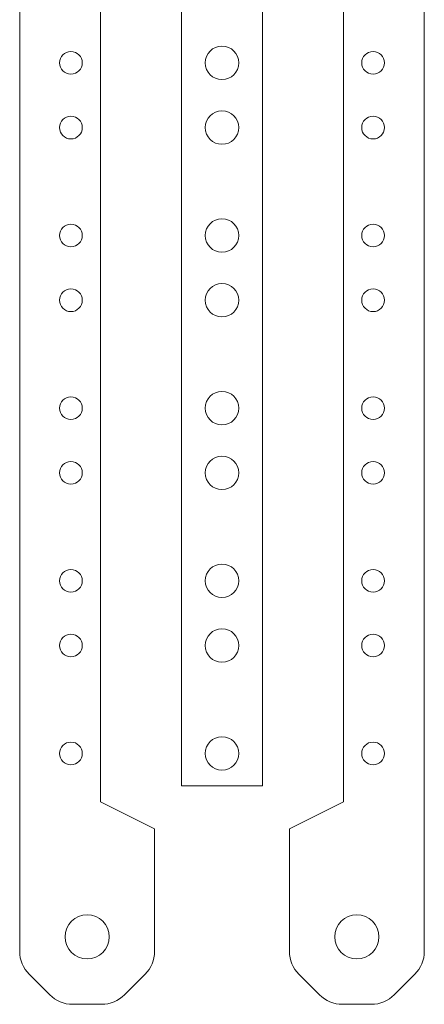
# Model space of a CAD drawing. Header units: millimetres. Extents: x -138 to 82, y -183 to 182.
# Tile 1 of 4: x -138 to -63, y -183 to 0. Entities that reach past the tile are written whole.
import ezdxf

# ---------------------------------------------------------------- set-up
doc = ezdxf.new("R2010")
doc.units = ezdxf.units.MM
doc.header["$LTSCALE"] = 5.08
doc.layers.add('None', color=7, linetype='Continuous', lineweight=5)

msp = doc.modelspace()

# ---------------------------------------------------------------- linework, layer by layer
at = {"layer": 'None', "color": 7, "linetype": 'Continuous', "lineweight": 5}
for p, q in [((-63, 172.19), (-63, -173.19)), ((-78, -145.5), (-78, 144.5)), ((-136.24, -177.44), (-132.44, -181.24)), ((-114.76, -177.44), (-118.56, -181.24)), ((-86.24, -177.44), (-82.44, -181.24)), ((-64.76, -177.44), (-68.56, -181.24)), ((-122.81, -183), (-128.19, -183)), ((-72.81, -183), (-78.19, -183))]:
    msp.add_line(p, q, dxfattribs=at)
msp.add_lwpolyline([(-93, 134.5), (-93, -142.5), (-108, -142.5), (-108, 131.5)], dxfattribs=at)
for centre, start, end in [((-132, -173.19), 180, 225), ((-119, -173.19), 315, 360), ((-82, -173.19), 180, 225), ((-69, -173.19), 315, 360), ((-128.19, -177), 225, 270), ((-122.81, -177), 270, 315), ((-78.19, -177), 225, 270), ((-72.81, -177), 270, 315)]:
    msp.add_arc(centre, 6, start, end, dxfattribs=at)

# ---------------------------------------------------------------- wipeouts: each hides what was drawn before it
at = {"color": 7, "linetype": 'Continuous', "lineweight": 5}
for points in [[(-73.1, -6.49), (-72.9, -6.44), (-72.7, -6.41), (-72.49, -6.4), (-72.29, -6.41), (-72.08, -6.44), (-71.88, -6.49), (-71.69, -6.56), (-71.5, -6.65), (-71.33, -6.76), (-71.16, -6.88), (-71.01, -7.02), (-70.87, -7.17), (-70.75, -7.34), (-70.64, -7.52), (-70.56, -7.7), (-70.49, -7.9), (-70.44, -8.1), (-70.41, -8.3), (-70.4, -8.51), (-70.41, -8.71), (-70.44, -8.92), (-70.49, -9.12), (-70.56, -9.31), (-70.65, -9.5), (-70.76, -9.67), (-70.88, -9.84), (-71.02, -9.99), (-71.17, -10.13), (-71.34, -10.25), (-71.52, -10.36), (-71.7, -10.44), (-71.9, -10.51), (-72.1, -10.56), (-72.3, -10.59), (-72.51, -10.6), (-72.71, -10.59), (-72.92, -10.56), (-73.12, -10.51), (-73.31, -10.44), (-73.5, -10.35), (-73.67, -10.24), (-73.84, -10.12), (-73.99, -9.98), (-74.13, -9.83), (-74.25, -9.66), (-74.36, -9.48), (-74.44, -9.3), (-74.51, -9.1), (-74.56, -8.9), (-74.59, -8.7), (-74.6, -8.49), (-74.59, -8.29), (-74.56, -8.08), (-74.51, -7.88), (-74.44, -7.69), (-74.35, -7.5), (-74.24, -7.33), (-74.12, -7.16), (-73.98, -7.01), (-73.83, -6.87), (-73.66, -6.75), (-73.48, -6.64), (-73.3, -6.56)], [(-73.1, -18.49), (-72.9, -18.44), (-72.7, -18.41), (-72.49, -18.4), (-72.29, -18.41), (-72.08, -18.44), (-71.88, -18.49), (-71.69, -18.56), (-71.5, -18.65), (-71.33, -18.76), (-71.16, -18.88), (-71.01, -19.02), (-70.87, -19.17), (-70.75, -19.34), (-70.64, -19.52), (-70.56, -19.7), (-70.49, -19.9), (-70.44, -20.1), (-70.41, -20.3), (-70.4, -20.51), (-70.41, -20.71), (-70.44, -20.92), (-70.49, -21.12), (-70.56, -21.31), (-70.65, -21.5), (-70.76, -21.67), (-70.88, -21.84), (-71.02, -21.99), (-71.17, -22.13), (-71.34, -22.25), (-71.52, -22.36), (-71.7, -22.44), (-71.9, -22.51), (-72.1, -22.56), (-72.3, -22.59), (-72.51, -22.6), (-72.71, -22.59), (-72.92, -22.56), (-73.12, -22.51), (-73.31, -22.44), (-73.5, -22.35), (-73.67, -22.24), (-73.84, -22.12), (-73.99, -21.98), (-74.13, -21.83), (-74.25, -21.66), (-74.36, -21.48), (-74.44, -21.3), (-74.51, -21.1), (-74.56, -20.9), (-74.59, -20.7), (-74.6, -20.49), (-74.59, -20.29), (-74.56, -20.08), (-74.51, -19.88), (-74.44, -19.69), (-74.35, -19.5), (-74.24, -19.33), (-74.12, -19.16), (-73.98, -19.01), (-73.83, -18.87), (-73.66, -18.75), (-73.48, -18.64), (-73.3, -18.56)], [(-73.1, -38.49), (-72.9, -38.44), (-72.7, -38.41), (-72.49, -38.4), (-72.29, -38.41), (-72.08, -38.44), (-71.88, -38.49), (-71.69, -38.56), (-71.5, -38.65), (-71.33, -38.76), (-71.16, -38.88), (-71.01, -39.02), (-70.87, -39.17), (-70.75, -39.34), (-70.64, -39.52), (-70.56, -39.7), (-70.49, -39.9), (-70.44, -40.1), (-70.41, -40.3), (-70.4, -40.51), (-70.41, -40.71), (-70.44, -40.92), (-70.49, -41.12), (-70.56, -41.31), (-70.65, -41.5), (-70.76, -41.67), (-70.88, -41.84), (-71.02, -41.99), (-71.17, -42.13), (-71.34, -42.25), (-71.52, -42.36), (-71.7, -42.44), (-71.9, -42.51), (-72.1, -42.56), (-72.3, -42.59), (-72.51, -42.6), (-72.71, -42.59), (-72.92, -42.56), (-73.12, -42.51), (-73.31, -42.44), (-73.5, -42.35), (-73.67, -42.24), (-73.84, -42.12), (-73.99, -41.98), (-74.13, -41.83), (-74.25, -41.66), (-74.36, -41.48), (-74.44, -41.3), (-74.51, -41.1), (-74.56, -40.9), (-74.59, -40.7), (-74.6, -40.49), (-74.59, -40.29), (-74.56, -40.08), (-74.51, -39.88), (-74.44, -39.69), (-74.35, -39.5), (-74.24, -39.33), (-74.12, -39.16), (-73.98, -39.01), (-73.83, -38.87), (-73.66, -38.75), (-73.48, -38.64), (-73.3, -38.56)], [(-73.1, -50.49), (-72.9, -50.44), (-72.7, -50.41), (-72.49, -50.4), (-72.29, -50.41), (-72.08, -50.44), (-71.88, -50.49), (-71.69, -50.56), (-71.5, -50.65), (-71.33, -50.76), (-71.16, -50.88), (-71.01, -51.02), (-70.87, -51.17), (-70.75, -51.34), (-70.64, -51.52), (-70.56, -51.7), (-70.49, -51.9), (-70.44, -52.1), (-70.41, -52.3), (-70.4, -52.51), (-70.41, -52.71), (-70.44, -52.92), (-70.49, -53.12), (-70.56, -53.31), (-70.65, -53.5), (-70.76, -53.67), (-70.88, -53.84), (-71.02, -53.99), (-71.17, -54.13), (-71.34, -54.25), (-71.52, -54.36), (-71.7, -54.44), (-71.9, -54.51), (-72.1, -54.56), (-72.3, -54.59), (-72.51, -54.6), (-72.71, -54.59), (-72.92, -54.56), (-73.12, -54.51), (-73.31, -54.44), (-73.5, -54.35), (-73.67, -54.24), (-73.84, -54.12), (-73.99, -53.98), (-74.13, -53.83), (-74.25, -53.66), (-74.36, -53.48), (-74.44, -53.3), (-74.51, -53.1), (-74.56, -52.9), (-74.59, -52.7), (-74.6, -52.49), (-74.59, -52.29), (-74.56, -52.08), (-74.51, -51.88), (-74.44, -51.69), (-74.35, -51.5), (-74.24, -51.33), (-74.12, -51.16), (-73.98, -51.01), (-73.83, -50.87), (-73.66, -50.75), (-73.48, -50.64), (-73.3, -50.56)], [(-73.1, -70.49), (-72.9, -70.44), (-72.7, -70.41), (-72.49, -70.4), (-72.29, -70.41), (-72.08, -70.44), (-71.88, -70.49), (-71.69, -70.56), (-71.5, -70.65), (-71.33, -70.76), (-71.16, -70.88), (-71.01, -71.02), (-70.87, -71.17), (-70.75, -71.34), (-70.64, -71.52), (-70.56, -71.7), (-70.49, -71.9), (-70.44, -72.1), (-70.41, -72.3), (-70.4, -72.51), (-70.41, -72.71), (-70.44, -72.92), (-70.49, -73.12), (-70.56, -73.31), (-70.65, -73.5), (-70.76, -73.67), (-70.88, -73.84), (-71.02, -73.99), (-71.17, -74.13), (-71.34, -74.25), (-71.52, -74.36), (-71.7, -74.44), (-71.9, -74.51), (-72.1, -74.56), (-72.3, -74.59), (-72.51, -74.6), (-72.71, -74.59), (-72.92, -74.56), (-73.12, -74.51), (-73.31, -74.44), (-73.5, -74.35), (-73.67, -74.24), (-73.84, -74.12), (-73.99, -73.98), (-74.13, -73.83), (-74.25, -73.66), (-74.36, -73.48), (-74.44, -73.3), (-74.51, -73.1), (-74.56, -72.9), (-74.59, -72.7), (-74.6, -72.49), (-74.59, -72.29), (-74.56, -72.08), (-74.51, -71.88), (-74.44, -71.69), (-74.35, -71.5), (-74.24, -71.33), (-74.12, -71.16), (-73.98, -71.01), (-73.83, -70.87), (-73.66, -70.75), (-73.48, -70.64), (-73.3, -70.56)], [(-73.1, -82.49), (-72.9, -82.44), (-72.7, -82.41), (-72.49, -82.4), (-72.29, -82.41), (-72.08, -82.44), (-71.88, -82.49), (-71.69, -82.56), (-71.5, -82.65), (-71.33, -82.76), (-71.16, -82.88), (-71.01, -83.02), (-70.87, -83.17), (-70.75, -83.34), (-70.64, -83.52), (-70.56, -83.7), (-70.49, -83.9), (-70.44, -84.1), (-70.41, -84.3), (-70.4, -84.51), (-70.41, -84.71), (-70.44, -84.92), (-70.49, -85.12), (-70.56, -85.31), (-70.65, -85.5), (-70.76, -85.67), (-70.88, -85.84), (-71.02, -85.99), (-71.17, -86.13), (-71.34, -86.25), (-71.52, -86.36), (-71.7, -86.44), (-71.9, -86.51), (-72.1, -86.56), (-72.3, -86.59), (-72.51, -86.6), (-72.71, -86.59), (-72.92, -86.56), (-73.12, -86.51), (-73.31, -86.44), (-73.5, -86.35), (-73.67, -86.24), (-73.84, -86.12), (-73.99, -85.98), (-74.13, -85.83), (-74.25, -85.66), (-74.36, -85.48), (-74.44, -85.3), (-74.51, -85.1), (-74.56, -84.9), (-74.59, -84.7), (-74.6, -84.49), (-74.59, -84.29), (-74.56, -84.08), (-74.51, -83.88), (-74.44, -83.69), (-74.35, -83.5), (-74.24, -83.33), (-74.12, -83.16), (-73.98, -83.01), (-73.83, -82.87), (-73.66, -82.75), (-73.48, -82.64), (-73.3, -82.56)], [(-73.1, -102.49), (-72.9, -102.44), (-72.7, -102.41), (-72.49, -102.4), (-72.29, -102.41), (-72.08, -102.44), (-71.88, -102.49), (-71.69, -102.56), (-71.5, -102.65), (-71.33, -102.76), (-71.16, -102.88), (-71.01, -103.02), (-70.87, -103.17), (-70.75, -103.34), (-70.64, -103.52), (-70.56, -103.7), (-70.49, -103.9), (-70.44, -104.1), (-70.41, -104.3), (-70.4, -104.51), (-70.41, -104.71), (-70.44, -104.92), (-70.49, -105.12), (-70.56, -105.31), (-70.65, -105.5), (-70.76, -105.67), (-70.88, -105.84), (-71.02, -105.99), (-71.17, -106.13), (-71.34, -106.25), (-71.52, -106.36), (-71.7, -106.44), (-71.9, -106.51), (-72.1, -106.56), (-72.3, -106.59), (-72.51, -106.6), (-72.71, -106.59), (-72.92, -106.56), (-73.12, -106.51), (-73.31, -106.44), (-73.5, -106.35), (-73.67, -106.24), (-73.84, -106.12), (-73.99, -105.98), (-74.13, -105.83), (-74.25, -105.66), (-74.36, -105.48), (-74.44, -105.3), (-74.51, -105.1), (-74.56, -104.9), (-74.59, -104.7), (-74.6, -104.49), (-74.59, -104.29), (-74.56, -104.08), (-74.51, -103.88), (-74.44, -103.69), (-74.35, -103.5), (-74.24, -103.33), (-74.12, -103.16), (-73.98, -103.01), (-73.83, -102.87), (-73.66, -102.75), (-73.48, -102.64), (-73.3, -102.56)], [(-73.1, -114.49), (-72.9, -114.44), (-72.7, -114.41), (-72.49, -114.4), (-72.29, -114.41), (-72.08, -114.44), (-71.88, -114.49), (-71.69, -114.56), (-71.5, -114.65), (-71.33, -114.76), (-71.16, -114.88), (-71.01, -115.02), (-70.87, -115.17), (-70.75, -115.34), (-70.64, -115.52), (-70.56, -115.7), (-70.49, -115.9), (-70.44, -116.1), (-70.41, -116.3), (-70.4, -116.51), (-70.41, -116.71), (-70.44, -116.92), (-70.49, -117.12), (-70.56, -117.31), (-70.65, -117.5), (-70.76, -117.67), (-70.88, -117.84), (-71.02, -117.99), (-71.17, -118.13), (-71.34, -118.25), (-71.52, -118.36), (-71.7, -118.44), (-71.9, -118.51), (-72.1, -118.56), (-72.3, -118.59), (-72.51, -118.6), (-72.71, -118.59), (-72.92, -118.56), (-73.12, -118.51), (-73.31, -118.44), (-73.5, -118.35), (-73.67, -118.24), (-73.84, -118.12), (-73.99, -117.98), (-74.13, -117.83), (-74.25, -117.66), (-74.36, -117.48), (-74.44, -117.3), (-74.51, -117.1), (-74.56, -116.9), (-74.59, -116.7), (-74.6, -116.49), (-74.59, -116.29), (-74.56, -116.08), (-74.51, -115.88), (-74.44, -115.69), (-74.35, -115.5), (-74.24, -115.33), (-74.12, -115.16), (-73.98, -115.01), (-73.83, -114.87), (-73.66, -114.75), (-73.48, -114.64), (-73.3, -114.56)], [(-73.1, -134.49), (-72.9, -134.44), (-72.7, -134.41), (-72.49, -134.4), (-72.29, -134.41), (-72.08, -134.44), (-71.88, -134.49), (-71.69, -134.56), (-71.5, -134.65), (-71.33, -134.76), (-71.16, -134.88), (-71.01, -135.02), (-70.87, -135.17), (-70.75, -135.34), (-70.64, -135.52), (-70.56, -135.7), (-70.49, -135.9), (-70.44, -136.1), (-70.41, -136.3), (-70.4, -136.51), (-70.41, -136.71), (-70.44, -136.92), (-70.49, -137.12), (-70.56, -137.31), (-70.65, -137.5), (-70.76, -137.67), (-70.88, -137.84), (-71.02, -137.99), (-71.17, -138.13), (-71.34, -138.25), (-71.52, -138.36), (-71.7, -138.44), (-71.9, -138.51), (-72.1, -138.56), (-72.3, -138.59), (-72.51, -138.6), (-72.71, -138.59), (-72.92, -138.56), (-73.12, -138.51), (-73.31, -138.44), (-73.5, -138.35), (-73.67, -138.24), (-73.84, -138.12), (-73.99, -137.98), (-74.13, -137.83), (-74.25, -137.66), (-74.36, -137.48), (-74.44, -137.3), (-74.51, -137.1), (-74.56, -136.9), (-74.59, -136.7), (-74.6, -136.49), (-74.59, -136.29), (-74.56, -136.08), (-74.51, -135.88), (-74.44, -135.69), (-74.35, -135.5), (-74.24, -135.33), (-74.12, -135.16), (-73.98, -135.01), (-73.83, -134.87), (-73.66, -134.75), (-73.48, -134.64), (-73.3, -134.56)], [(-121.54, -171.07), (-121.61, -171.45), (-121.73, -171.83), (-121.87, -172.19), (-122.06, -172.54), (-122.27, -172.87), (-122.52, -173.17), (-122.8, -173.45), (-123.1, -173.7), (-123.43, -173.92), (-123.77, -174.11), (-124.13, -174.26), (-124.51, -174.37), (-124.89, -174.45), (-125.28, -174.49), (-125.67, -174.5), (-126.07, -174.46), (-126.45, -174.39), (-126.83, -174.27), (-127.19, -174.13), (-127.54, -173.94), (-127.87, -173.73), (-128.17, -173.48), (-128.45, -173.2), (-128.7, -172.9), (-128.92, -172.57), (-129.11, -172.23), (-129.26, -171.87), (-129.37, -171.49), (-129.45, -171.11), (-129.49, -170.72), (-129.5, -170.33), (-129.46, -169.93), (-129.39, -169.55), (-129.27, -169.17), (-129.13, -168.81), (-128.94, -168.46), (-128.73, -168.13), (-128.48, -167.83), (-128.2, -167.55), (-127.9, -167.3), (-127.57, -167.08), (-127.23, -166.89), (-126.87, -166.74), (-126.49, -166.63), (-126.11, -166.55), (-125.72, -166.51), (-125.33, -166.5), (-124.93, -166.54), (-124.55, -166.61), (-124.17, -166.73), (-123.81, -166.87), (-123.46, -167.06), (-123.13, -167.27), (-122.83, -167.52), (-122.55, -167.8), (-122.3, -168.1), (-122.08, -168.43), (-121.89, -168.77), (-121.74, -169.13), (-121.63, -169.51), (-121.55, -169.89), (-121.51, -170.28), (-121.5, -170.67)], [(-79.46, -171.07), (-79.5, -170.67), (-79.49, -170.28), (-79.45, -169.89), (-79.37, -169.51), (-79.26, -169.13), (-79.11, -168.77), (-78.92, -168.43), (-78.7, -168.1), (-78.45, -167.8), (-78.17, -167.52), (-77.87, -167.27), (-77.54, -167.06), (-77.19, -166.87), (-76.83, -166.73), (-76.45, -166.61), (-76.07, -166.54), (-75.67, -166.5), (-75.28, -166.51), (-74.89, -166.55), (-74.51, -166.63), (-74.13, -166.74), (-73.77, -166.89), (-73.43, -167.08), (-73.1, -167.3), (-72.8, -167.55), (-72.52, -167.83), (-72.27, -168.13), (-72.06, -168.46), (-71.87, -168.81), (-71.73, -169.17), (-71.61, -169.55), (-71.54, -169.93), (-71.5, -170.33), (-71.51, -170.72), (-71.55, -171.11), (-71.63, -171.49), (-71.74, -171.87), (-71.89, -172.23), (-72.08, -172.57), (-72.3, -172.9), (-72.55, -173.2), (-72.83, -173.48), (-73.13, -173.73), (-73.46, -173.94), (-73.81, -174.13), (-74.17, -174.27), (-74.55, -174.39), (-74.93, -174.46), (-75.33, -174.5), (-75.72, -174.49), (-76.11, -174.45), (-76.49, -174.37), (-76.87, -174.26), (-77.23, -174.11), (-77.57, -173.92), (-77.9, -173.7), (-78.2, -173.45), (-78.48, -173.17), (-78.73, -172.87), (-78.94, -172.54), (-79.13, -172.19), (-79.27, -171.83), (-79.39, -171.45)]]:
    msp.add_wipeout(points, dxfattribs=at).dxf.layer = 'None'

# ---------------------------------------------------------------- next in the draw order: linework, layer by layer
at = {"layer": 'None', "color": 7, "linetype": 'Continuous', "lineweight": 5}
for points in [[(-138, -173.19), (-138, 113.5), (-123, 113.5), (-123, -145.5)], [(-78, -145.5), (-88, -150.5), (-88, -173.19)]]:
    msp.add_lwpolyline(points, dxfattribs=at)
for centre, radius in [((-72.5, -8.5), 2.1), ((-72.5, -20.5), 2.1), ((-72.5, -40.5), 2.1), ((-72.5, -52.5), 2.1), ((-72.5, -72.5), 2.1), ((-72.5, -84.5), 2.1), ((-72.5, -104.5), 2.1), ((-72.5, -116.5), 2.1), ((-72.5, -136.5), 2.1), ((-125.5, -170.5), 4), ((-75.5, -170.5), 4)]:
    msp.add_circle(centre, radius, dxfattribs=at)

# ---------------------------------------------------------------- next in the draw order: wipeouts: each hides what was drawn before it
at = {"color": 7, "linetype": 'Continuous', "lineweight": 5}
for points in [[(-99.61, -5.53), (-99.32, -5.63), (-99.05, -5.76), (-98.79, -5.92), (-98.54, -6.1), (-98.31, -6.3), (-98.11, -6.53), (-97.93, -6.77), (-97.77, -7.03), (-97.64, -7.3), (-97.54, -7.59), (-97.46, -7.89), (-97.42, -8.19), (-97.4, -8.49), (-97.41, -8.79), (-97.46, -9.1), (-97.53, -9.39), (-97.63, -9.68), (-97.76, -9.95), (-97.92, -10.21), (-98.1, -10.46), (-98.3, -10.69), (-98.53, -10.89), (-98.77, -11.07), (-99.03, -11.23), (-99.3, -11.36), (-99.59, -11.46), (-99.89, -11.54), (-100.19, -11.58), (-100.49, -11.6), (-100.79, -11.59), (-101.1, -11.54), (-101.39, -11.47), (-101.68, -11.37), (-101.95, -11.24), (-102.21, -11.08), (-102.46, -10.9), (-102.69, -10.7), (-102.89, -10.47), (-103.07, -10.23), (-103.23, -9.97), (-103.36, -9.7), (-103.46, -9.41), (-103.54, -9.11), (-103.58, -8.81), (-103.6, -8.51), (-103.59, -8.21), (-103.54, -7.9), (-103.47, -7.61), (-103.37, -7.32), (-103.24, -7.05), (-103.08, -6.79), (-102.9, -6.54), (-102.7, -6.31), (-102.47, -6.11), (-102.23, -5.93), (-101.97, -5.77), (-101.7, -5.64), (-101.41, -5.54), (-101.11, -5.46), (-100.81, -5.42), (-100.51, -5.4), (-100.21, -5.41), (-99.9, -5.46)], [(-99.61, -17.53), (-99.32, -17.63), (-99.05, -17.76), (-98.79, -17.92), (-98.54, -18.1), (-98.31, -18.3), (-98.11, -18.53), (-97.93, -18.77), (-97.77, -19.03), (-97.64, -19.3), (-97.54, -19.59), (-97.46, -19.89), (-97.42, -20.19), (-97.4, -20.49), (-97.41, -20.79), (-97.46, -21.1), (-97.53, -21.39), (-97.63, -21.68), (-97.76, -21.95), (-97.92, -22.21), (-98.1, -22.46), (-98.3, -22.69), (-98.53, -22.89), (-98.77, -23.07), (-99.03, -23.23), (-99.3, -23.36), (-99.59, -23.46), (-99.89, -23.54), (-100.19, -23.58), (-100.49, -23.6), (-100.79, -23.59), (-101.1, -23.54), (-101.39, -23.47), (-101.68, -23.37), (-101.95, -23.24), (-102.21, -23.08), (-102.46, -22.9), (-102.69, -22.7), (-102.89, -22.47), (-103.07, -22.23), (-103.23, -21.97), (-103.36, -21.7), (-103.46, -21.41), (-103.54, -21.11), (-103.58, -20.81), (-103.6, -20.51), (-103.59, -20.21), (-103.54, -19.9), (-103.47, -19.61), (-103.37, -19.32), (-103.24, -19.05), (-103.08, -18.79), (-102.9, -18.54), (-102.7, -18.31), (-102.47, -18.11), (-102.23, -17.93), (-101.97, -17.77), (-101.7, -17.64), (-101.41, -17.54), (-101.11, -17.46), (-100.81, -17.42), (-100.51, -17.4), (-100.21, -17.41), (-99.9, -17.46)], [(-99.61, -37.53), (-99.32, -37.63), (-99.05, -37.76), (-98.79, -37.92), (-98.54, -38.1), (-98.31, -38.3), (-98.11, -38.53), (-97.93, -38.77), (-97.77, -39.03), (-97.64, -39.3), (-97.54, -39.59), (-97.46, -39.89), (-97.42, -40.19), (-97.4, -40.49), (-97.41, -40.79), (-97.46, -41.1), (-97.53, -41.39), (-97.63, -41.68), (-97.76, -41.95), (-97.92, -42.21), (-98.1, -42.46), (-98.3, -42.69), (-98.53, -42.89), (-98.77, -43.07), (-99.03, -43.23), (-99.3, -43.36), (-99.59, -43.46), (-99.89, -43.54), (-100.19, -43.58), (-100.49, -43.6), (-100.79, -43.59), (-101.1, -43.54), (-101.39, -43.47), (-101.68, -43.37), (-101.95, -43.24), (-102.21, -43.08), (-102.46, -42.9), (-102.69, -42.7), (-102.89, -42.47), (-103.07, -42.23), (-103.23, -41.97), (-103.36, -41.7), (-103.46, -41.41), (-103.54, -41.11), (-103.58, -40.81), (-103.6, -40.51), (-103.59, -40.21), (-103.54, -39.9), (-103.47, -39.61), (-103.37, -39.32), (-103.24, -39.05), (-103.08, -38.79), (-102.9, -38.54), (-102.7, -38.31), (-102.47, -38.11), (-102.23, -37.93), (-101.97, -37.77), (-101.7, -37.64), (-101.41, -37.54), (-101.11, -37.46), (-100.81, -37.42), (-100.51, -37.4), (-100.21, -37.41), (-99.9, -37.46)], [(-99.61, -49.53), (-99.32, -49.63), (-99.05, -49.76), (-98.79, -49.92), (-98.54, -50.1), (-98.31, -50.3), (-98.11, -50.53), (-97.93, -50.77), (-97.77, -51.03), (-97.64, -51.3), (-97.54, -51.59), (-97.46, -51.89), (-97.42, -52.19), (-97.4, -52.49), (-97.41, -52.79), (-97.46, -53.1), (-97.53, -53.39), (-97.63, -53.68), (-97.76, -53.95), (-97.92, -54.21), (-98.1, -54.46), (-98.3, -54.69), (-98.53, -54.89), (-98.77, -55.07), (-99.03, -55.23), (-99.3, -55.36), (-99.59, -55.46), (-99.89, -55.54), (-100.19, -55.58), (-100.49, -55.6), (-100.79, -55.59), (-101.1, -55.54), (-101.39, -55.47), (-101.68, -55.37), (-101.95, -55.24), (-102.21, -55.08), (-102.46, -54.9), (-102.69, -54.7), (-102.89, -54.47), (-103.07, -54.23), (-103.23, -53.97), (-103.36, -53.7), (-103.46, -53.41), (-103.54, -53.11), (-103.58, -52.81), (-103.6, -52.51), (-103.59, -52.21), (-103.54, -51.9), (-103.47, -51.61), (-103.37, -51.32), (-103.24, -51.05), (-103.08, -50.79), (-102.9, -50.54), (-102.7, -50.31), (-102.47, -50.11), (-102.23, -49.93), (-101.97, -49.77), (-101.7, -49.64), (-101.41, -49.54), (-101.11, -49.46), (-100.81, -49.42), (-100.51, -49.4), (-100.21, -49.41), (-99.9, -49.46)], [(-99.61, -69.53), (-99.32, -69.63), (-99.05, -69.76), (-98.79, -69.92), (-98.54, -70.1), (-98.31, -70.3), (-98.11, -70.53), (-97.93, -70.77), (-97.77, -71.03), (-97.64, -71.3), (-97.54, -71.59), (-97.46, -71.89), (-97.42, -72.19), (-97.4, -72.49), (-97.41, -72.79), (-97.46, -73.1), (-97.53, -73.39), (-97.63, -73.68), (-97.76, -73.95), (-97.92, -74.21), (-98.1, -74.46), (-98.3, -74.69), (-98.53, -74.89), (-98.77, -75.07), (-99.03, -75.23), (-99.3, -75.36), (-99.59, -75.46), (-99.89, -75.54), (-100.19, -75.58), (-100.49, -75.6), (-100.79, -75.59), (-101.1, -75.54), (-101.39, -75.47), (-101.68, -75.37), (-101.95, -75.24), (-102.21, -75.08), (-102.46, -74.9), (-102.69, -74.7), (-102.89, -74.47), (-103.07, -74.23), (-103.23, -73.97), (-103.36, -73.7), (-103.46, -73.41), (-103.54, -73.11), (-103.58, -72.81), (-103.6, -72.51), (-103.59, -72.21), (-103.54, -71.9), (-103.47, -71.61), (-103.37, -71.32), (-103.24, -71.05), (-103.08, -70.79), (-102.9, -70.54), (-102.7, -70.31), (-102.47, -70.11), (-102.23, -69.93), (-101.97, -69.77), (-101.7, -69.64), (-101.41, -69.54), (-101.11, -69.46), (-100.81, -69.42), (-100.51, -69.4), (-100.21, -69.41), (-99.9, -69.46)], [(-99.61, -81.53), (-99.32, -81.63), (-99.05, -81.76), (-98.79, -81.92), (-98.54, -82.1), (-98.31, -82.3), (-98.11, -82.53), (-97.93, -82.77), (-97.77, -83.03), (-97.64, -83.3), (-97.54, -83.59), (-97.46, -83.89), (-97.42, -84.19), (-97.4, -84.49), (-97.41, -84.79), (-97.46, -85.1), (-97.53, -85.39), (-97.63, -85.68), (-97.76, -85.95), (-97.92, -86.21), (-98.1, -86.46), (-98.3, -86.69), (-98.53, -86.89), (-98.77, -87.07), (-99.03, -87.23), (-99.3, -87.36), (-99.59, -87.46), (-99.89, -87.54), (-100.19, -87.58), (-100.49, -87.6), (-100.79, -87.59), (-101.1, -87.54), (-101.39, -87.47), (-101.68, -87.37), (-101.95, -87.24), (-102.21, -87.08), (-102.46, -86.9), (-102.69, -86.7), (-102.89, -86.47), (-103.07, -86.23), (-103.23, -85.97), (-103.36, -85.7), (-103.46, -85.41), (-103.54, -85.11), (-103.58, -84.81), (-103.6, -84.51), (-103.59, -84.21), (-103.54, -83.9), (-103.47, -83.61), (-103.37, -83.32), (-103.24, -83.05), (-103.08, -82.79), (-102.9, -82.54), (-102.7, -82.31), (-102.47, -82.11), (-102.23, -81.93), (-101.97, -81.77), (-101.7, -81.64), (-101.41, -81.54), (-101.11, -81.46), (-100.81, -81.42), (-100.51, -81.4), (-100.21, -81.41), (-99.9, -81.46)], [(-99.61, -101.53), (-99.32, -101.63), (-99.05, -101.76), (-98.79, -101.92), (-98.54, -102.1), (-98.31, -102.3), (-98.11, -102.53), (-97.93, -102.77), (-97.77, -103.03), (-97.64, -103.3), (-97.54, -103.59), (-97.46, -103.89), (-97.42, -104.19), (-97.4, -104.49), (-97.41, -104.79), (-97.46, -105.1), (-97.53, -105.39), (-97.63, -105.68), (-97.76, -105.95), (-97.92, -106.21), (-98.1, -106.46), (-98.3, -106.69), (-98.53, -106.89), (-98.77, -107.07), (-99.03, -107.23), (-99.3, -107.36), (-99.59, -107.46), (-99.89, -107.54), (-100.19, -107.58), (-100.49, -107.6), (-100.79, -107.59), (-101.1, -107.54), (-101.39, -107.47), (-101.68, -107.37), (-101.95, -107.24), (-102.21, -107.08), (-102.46, -106.9), (-102.69, -106.7), (-102.89, -106.47), (-103.07, -106.23), (-103.23, -105.97), (-103.36, -105.7), (-103.46, -105.41), (-103.54, -105.11), (-103.58, -104.81), (-103.6, -104.51), (-103.59, -104.21), (-103.54, -103.9), (-103.47, -103.61), (-103.37, -103.32), (-103.24, -103.05), (-103.08, -102.79), (-102.9, -102.54), (-102.7, -102.31), (-102.47, -102.11), (-102.23, -101.93), (-101.97, -101.77), (-101.7, -101.64), (-101.41, -101.54), (-101.11, -101.46), (-100.81, -101.42), (-100.51, -101.4), (-100.21, -101.41), (-99.9, -101.46)], [(-99.61, -113.53), (-99.32, -113.63), (-99.05, -113.76), (-98.79, -113.92), (-98.54, -114.1), (-98.31, -114.3), (-98.11, -114.53), (-97.93, -114.77), (-97.77, -115.03), (-97.64, -115.3), (-97.54, -115.59), (-97.46, -115.89), (-97.42, -116.19), (-97.4, -116.49), (-97.41, -116.79), (-97.46, -117.1), (-97.53, -117.39), (-97.63, -117.68), (-97.76, -117.95), (-97.92, -118.21), (-98.1, -118.46), (-98.3, -118.69), (-98.53, -118.89), (-98.77, -119.07), (-99.03, -119.23), (-99.3, -119.36), (-99.59, -119.46), (-99.89, -119.54), (-100.19, -119.58), (-100.49, -119.6), (-100.79, -119.59), (-101.1, -119.54), (-101.39, -119.47), (-101.68, -119.37), (-101.95, -119.24), (-102.21, -119.08), (-102.46, -118.9), (-102.69, -118.7), (-102.89, -118.47), (-103.07, -118.23), (-103.23, -117.97), (-103.36, -117.7), (-103.46, -117.41), (-103.54, -117.11), (-103.58, -116.81), (-103.6, -116.51), (-103.59, -116.21), (-103.54, -115.9), (-103.47, -115.61), (-103.37, -115.32), (-103.24, -115.05), (-103.08, -114.79), (-102.9, -114.54), (-102.7, -114.31), (-102.47, -114.11), (-102.23, -113.93), (-101.97, -113.77), (-101.7, -113.64), (-101.41, -113.54), (-101.11, -113.46), (-100.81, -113.42), (-100.51, -113.4), (-100.21, -113.41), (-99.9, -113.46)], [(-99.61, -133.53), (-99.32, -133.63), (-99.05, -133.76), (-98.79, -133.92), (-98.54, -134.1), (-98.31, -134.3), (-98.11, -134.53), (-97.93, -134.77), (-97.77, -135.03), (-97.64, -135.3), (-97.54, -135.59), (-97.46, -135.89), (-97.42, -136.19), (-97.4, -136.49), (-97.41, -136.79), (-97.46, -137.1), (-97.53, -137.39), (-97.63, -137.68), (-97.76, -137.95), (-97.92, -138.21), (-98.1, -138.46), (-98.3, -138.69), (-98.53, -138.89), (-98.77, -139.07), (-99.03, -139.23), (-99.3, -139.36), (-99.59, -139.46), (-99.89, -139.54), (-100.19, -139.58), (-100.49, -139.6), (-100.79, -139.59), (-101.1, -139.54), (-101.39, -139.47), (-101.68, -139.37), (-101.95, -139.24), (-102.21, -139.08), (-102.46, -138.9), (-102.69, -138.7), (-102.89, -138.47), (-103.07, -138.23), (-103.23, -137.97), (-103.36, -137.7), (-103.46, -137.41), (-103.54, -137.11), (-103.58, -136.81), (-103.6, -136.51), (-103.59, -136.21), (-103.54, -135.9), (-103.47, -135.61), (-103.37, -135.32), (-103.24, -135.05), (-103.08, -134.79), (-102.9, -134.54), (-102.7, -134.31), (-102.47, -134.11), (-102.23, -133.93), (-101.97, -133.77), (-101.7, -133.64), (-101.41, -133.54), (-101.11, -133.46), (-100.81, -133.42), (-100.51, -133.4), (-100.21, -133.41), (-99.9, -133.46)]]:
    msp.add_wipeout(points, dxfattribs=at).dxf.layer = 'None'

# ---------------------------------------------------------------- next in the draw order: linework, layer by layer
at = {"layer": 'None', "color": 7, "linetype": 'Continuous', "lineweight": 5}
for centre in [(-100.5, -8.5), (-100.5, -20.5), (-100.5, -40.5), (-100.5, -52.5), (-100.5, -72.5), (-100.5, -84.5), (-100.5, -104.5), (-100.5, -116.5), (-100.5, -136.5)]:
    msp.add_circle(centre, 3.1, dxfattribs=at)

# ---------------------------------------------------------------- next in the draw order: wipeouts: each hides what was drawn before it
at = {"color": 7, "linetype": 'Continuous', "lineweight": 5}
for points in [[(-127.9, -6.49), (-127.7, -6.56), (-127.52, -6.64), (-127.34, -6.75), (-127.17, -6.87), (-127.02, -7.01), (-126.88, -7.16), (-126.76, -7.33), (-126.65, -7.5), (-126.56, -7.69), (-126.49, -7.88), (-126.44, -8.08), (-126.41, -8.29), (-126.4, -8.49), (-126.41, -8.7), (-126.44, -8.9), (-126.49, -9.1), (-126.56, -9.3), (-126.64, -9.48), (-126.75, -9.66), (-126.87, -9.83), (-127.01, -9.98), (-127.16, -10.12), (-127.33, -10.24), (-127.5, -10.35), (-127.69, -10.44), (-127.88, -10.51), (-128.08, -10.56), (-128.29, -10.59), (-128.49, -10.6), (-128.7, -10.59), (-128.9, -10.56), (-129.1, -10.51), (-129.3, -10.44), (-129.48, -10.36), (-129.66, -10.25), (-129.83, -10.13), (-129.98, -9.99), (-130.12, -9.84), (-130.24, -9.67), (-130.35, -9.5), (-130.44, -9.31), (-130.51, -9.12), (-130.56, -8.92), (-130.59, -8.71), (-130.6, -8.51), (-130.59, -8.3), (-130.56, -8.1), (-130.51, -7.9), (-130.44, -7.7), (-130.36, -7.52), (-130.25, -7.34), (-130.13, -7.17), (-129.99, -7.02), (-129.84, -6.88), (-129.67, -6.76), (-129.5, -6.65), (-129.31, -6.56), (-129.12, -6.49), (-128.92, -6.44), (-128.71, -6.41), (-128.51, -6.4), (-128.3, -6.41), (-128.1, -6.44)], [(-127.9, -18.49), (-127.7, -18.56), (-127.52, -18.64), (-127.34, -18.75), (-127.17, -18.87), (-127.02, -19.01), (-126.88, -19.16), (-126.76, -19.33), (-126.65, -19.5), (-126.56, -19.69), (-126.49, -19.88), (-126.44, -20.08), (-126.41, -20.29), (-126.4, -20.49), (-126.41, -20.7), (-126.44, -20.9), (-126.49, -21.1), (-126.56, -21.3), (-126.64, -21.48), (-126.75, -21.66), (-126.87, -21.83), (-127.01, -21.98), (-127.16, -22.12), (-127.33, -22.24), (-127.5, -22.35), (-127.69, -22.44), (-127.88, -22.51), (-128.08, -22.56), (-128.29, -22.59), (-128.49, -22.6), (-128.7, -22.59), (-128.9, -22.56), (-129.1, -22.51), (-129.3, -22.44), (-129.48, -22.36), (-129.66, -22.25), (-129.83, -22.13), (-129.98, -21.99), (-130.12, -21.84), (-130.24, -21.67), (-130.35, -21.5), (-130.44, -21.31), (-130.51, -21.12), (-130.56, -20.92), (-130.59, -20.71), (-130.6, -20.51), (-130.59, -20.3), (-130.56, -20.1), (-130.51, -19.9), (-130.44, -19.7), (-130.36, -19.52), (-130.25, -19.34), (-130.13, -19.17), (-129.99, -19.02), (-129.84, -18.88), (-129.67, -18.76), (-129.5, -18.65), (-129.31, -18.56), (-129.12, -18.49), (-128.92, -18.44), (-128.71, -18.41), (-128.51, -18.4), (-128.3, -18.41), (-128.1, -18.44)], [(-127.9, -38.49), (-127.7, -38.56), (-127.52, -38.64), (-127.34, -38.75), (-127.17, -38.87), (-127.02, -39.01), (-126.88, -39.16), (-126.76, -39.33), (-126.65, -39.5), (-126.56, -39.69), (-126.49, -39.88), (-126.44, -40.08), (-126.41, -40.29), (-126.4, -40.49), (-126.41, -40.7), (-126.44, -40.9), (-126.49, -41.1), (-126.56, -41.3), (-126.64, -41.48), (-126.75, -41.66), (-126.87, -41.83), (-127.01, -41.98), (-127.16, -42.12), (-127.33, -42.24), (-127.5, -42.35), (-127.69, -42.44), (-127.88, -42.51), (-128.08, -42.56), (-128.29, -42.59), (-128.49, -42.6), (-128.7, -42.59), (-128.9, -42.56), (-129.1, -42.51), (-129.3, -42.44), (-129.48, -42.36), (-129.66, -42.25), (-129.83, -42.13), (-129.98, -41.99), (-130.12, -41.84), (-130.24, -41.67), (-130.35, -41.5), (-130.44, -41.31), (-130.51, -41.12), (-130.56, -40.92), (-130.59, -40.71), (-130.6, -40.51), (-130.59, -40.3), (-130.56, -40.1), (-130.51, -39.9), (-130.44, -39.7), (-130.36, -39.52), (-130.25, -39.34), (-130.13, -39.17), (-129.99, -39.02), (-129.84, -38.88), (-129.67, -38.76), (-129.5, -38.65), (-129.31, -38.56), (-129.12, -38.49), (-128.92, -38.44), (-128.71, -38.41), (-128.51, -38.4), (-128.3, -38.41), (-128.1, -38.44)], [(-127.9, -50.49), (-127.7, -50.56), (-127.52, -50.64), (-127.34, -50.75), (-127.17, -50.87), (-127.02, -51.01), (-126.88, -51.16), (-126.76, -51.33), (-126.65, -51.5), (-126.56, -51.69), (-126.49, -51.88), (-126.44, -52.08), (-126.41, -52.29), (-126.4, -52.49), (-126.41, -52.7), (-126.44, -52.9), (-126.49, -53.1), (-126.56, -53.3), (-126.64, -53.48), (-126.75, -53.66), (-126.87, -53.83), (-127.01, -53.98), (-127.16, -54.12), (-127.33, -54.24), (-127.5, -54.35), (-127.69, -54.44), (-127.88, -54.51), (-128.08, -54.56), (-128.29, -54.59), (-128.49, -54.6), (-128.7, -54.59), (-128.9, -54.56), (-129.1, -54.51), (-129.3, -54.44), (-129.48, -54.36), (-129.66, -54.25), (-129.83, -54.13), (-129.98, -53.99), (-130.12, -53.84), (-130.24, -53.67), (-130.35, -53.5), (-130.44, -53.31), (-130.51, -53.12), (-130.56, -52.92), (-130.59, -52.71), (-130.6, -52.51), (-130.59, -52.3), (-130.56, -52.1), (-130.51, -51.9), (-130.44, -51.7), (-130.36, -51.52), (-130.25, -51.34), (-130.13, -51.17), (-129.99, -51.02), (-129.84, -50.88), (-129.67, -50.76), (-129.5, -50.65), (-129.31, -50.56), (-129.12, -50.49), (-128.92, -50.44), (-128.71, -50.41), (-128.51, -50.4), (-128.3, -50.41), (-128.1, -50.44)], [(-127.9, -70.49), (-127.7, -70.56), (-127.52, -70.64), (-127.34, -70.75), (-127.17, -70.87), (-127.02, -71.01), (-126.88, -71.16), (-126.76, -71.33), (-126.65, -71.5), (-126.56, -71.69), (-126.49, -71.88), (-126.44, -72.08), (-126.41, -72.29), (-126.4, -72.49), (-126.41, -72.7), (-126.44, -72.9), (-126.49, -73.1), (-126.56, -73.3), (-126.64, -73.48), (-126.75, -73.66), (-126.87, -73.83), (-127.01, -73.98), (-127.16, -74.12), (-127.33, -74.24), (-127.5, -74.35), (-127.69, -74.44), (-127.88, -74.51), (-128.08, -74.56), (-128.29, -74.59), (-128.49, -74.6), (-128.7, -74.59), (-128.9, -74.56), (-129.1, -74.51), (-129.3, -74.44), (-129.48, -74.36), (-129.66, -74.25), (-129.83, -74.13), (-129.98, -73.99), (-130.12, -73.84), (-130.24, -73.67), (-130.35, -73.5), (-130.44, -73.31), (-130.51, -73.12), (-130.56, -72.92), (-130.59, -72.71), (-130.6, -72.51), (-130.59, -72.3), (-130.56, -72.1), (-130.51, -71.9), (-130.44, -71.7), (-130.36, -71.52), (-130.25, -71.34), (-130.13, -71.17), (-129.99, -71.02), (-129.84, -70.88), (-129.67, -70.76), (-129.5, -70.65), (-129.31, -70.56), (-129.12, -70.49), (-128.92, -70.44), (-128.71, -70.41), (-128.51, -70.4), (-128.3, -70.41), (-128.1, -70.44)], [(-127.9, -82.49), (-127.7, -82.56), (-127.52, -82.64), (-127.34, -82.75), (-127.17, -82.87), (-127.02, -83.01), (-126.88, -83.16), (-126.76, -83.33), (-126.65, -83.5), (-126.56, -83.69), (-126.49, -83.88), (-126.44, -84.08), (-126.41, -84.29), (-126.4, -84.49), (-126.41, -84.7), (-126.44, -84.9), (-126.49, -85.1), (-126.56, -85.3), (-126.64, -85.48), (-126.75, -85.66), (-126.87, -85.83), (-127.01, -85.98), (-127.16, -86.12), (-127.33, -86.24), (-127.5, -86.35), (-127.69, -86.44), (-127.88, -86.51), (-128.08, -86.56), (-128.29, -86.59), (-128.49, -86.6), (-128.7, -86.59), (-128.9, -86.56), (-129.1, -86.51), (-129.3, -86.44), (-129.48, -86.36), (-129.66, -86.25), (-129.83, -86.13), (-129.98, -85.99), (-130.12, -85.84), (-130.24, -85.67), (-130.35, -85.5), (-130.44, -85.31), (-130.51, -85.12), (-130.56, -84.92), (-130.59, -84.71), (-130.6, -84.51), (-130.59, -84.3), (-130.56, -84.1), (-130.51, -83.9), (-130.44, -83.7), (-130.36, -83.52), (-130.25, -83.34), (-130.13, -83.17), (-129.99, -83.02), (-129.84, -82.88), (-129.67, -82.76), (-129.5, -82.65), (-129.31, -82.56), (-129.12, -82.49), (-128.92, -82.44), (-128.71, -82.41), (-128.51, -82.4), (-128.3, -82.41), (-128.1, -82.44)], [(-127.9, -102.49), (-127.7, -102.56), (-127.52, -102.64), (-127.34, -102.75), (-127.17, -102.87), (-127.02, -103.01), (-126.88, -103.16), (-126.76, -103.33), (-126.65, -103.5), (-126.56, -103.69), (-126.49, -103.88), (-126.44, -104.08), (-126.41, -104.29), (-126.4, -104.49), (-126.41, -104.7), (-126.44, -104.9), (-126.49, -105.1), (-126.56, -105.3), (-126.64, -105.48), (-126.75, -105.66), (-126.87, -105.83), (-127.01, -105.98), (-127.16, -106.12), (-127.33, -106.24), (-127.5, -106.35), (-127.69, -106.44), (-127.88, -106.51), (-128.08, -106.56), (-128.29, -106.59), (-128.49, -106.6), (-128.7, -106.59), (-128.9, -106.56), (-129.1, -106.51), (-129.3, -106.44), (-129.48, -106.36), (-129.66, -106.25), (-129.83, -106.13), (-129.98, -105.99), (-130.12, -105.84), (-130.24, -105.67), (-130.35, -105.5), (-130.44, -105.31), (-130.51, -105.12), (-130.56, -104.92), (-130.59, -104.71), (-130.6, -104.51), (-130.59, -104.3), (-130.56, -104.1), (-130.51, -103.9), (-130.44, -103.7), (-130.36, -103.52), (-130.25, -103.34), (-130.13, -103.17), (-129.99, -103.02), (-129.84, -102.88), (-129.67, -102.76), (-129.5, -102.65), (-129.31, -102.56), (-129.12, -102.49), (-128.92, -102.44), (-128.71, -102.41), (-128.51, -102.4), (-128.3, -102.41), (-128.1, -102.44)], [(-127.9, -114.49), (-127.7, -114.56), (-127.52, -114.64), (-127.34, -114.75), (-127.17, -114.87), (-127.02, -115.01), (-126.88, -115.16), (-126.76, -115.33), (-126.65, -115.5), (-126.56, -115.69), (-126.49, -115.88), (-126.44, -116.08), (-126.41, -116.29), (-126.4, -116.49), (-126.41, -116.7), (-126.44, -116.9), (-126.49, -117.1), (-126.56, -117.3), (-126.64, -117.48), (-126.75, -117.66), (-126.87, -117.83), (-127.01, -117.98), (-127.16, -118.12), (-127.33, -118.24), (-127.5, -118.35), (-127.69, -118.44), (-127.88, -118.51), (-128.08, -118.56), (-128.29, -118.59), (-128.49, -118.6), (-128.7, -118.59), (-128.9, -118.56), (-129.1, -118.51), (-129.3, -118.44), (-129.48, -118.36), (-129.66, -118.25), (-129.83, -118.13), (-129.98, -117.99), (-130.12, -117.84), (-130.24, -117.67), (-130.35, -117.5), (-130.44, -117.31), (-130.51, -117.12), (-130.56, -116.92), (-130.59, -116.71), (-130.6, -116.51), (-130.59, -116.3), (-130.56, -116.1), (-130.51, -115.9), (-130.44, -115.7), (-130.36, -115.52), (-130.25, -115.34), (-130.13, -115.17), (-129.99, -115.02), (-129.84, -114.88), (-129.67, -114.76), (-129.5, -114.65), (-129.31, -114.56), (-129.12, -114.49), (-128.92, -114.44), (-128.71, -114.41), (-128.51, -114.4), (-128.3, -114.41), (-128.1, -114.44)], [(-127.9, -134.49), (-127.7, -134.56), (-127.52, -134.64), (-127.34, -134.75), (-127.17, -134.87), (-127.02, -135.01), (-126.88, -135.16), (-126.76, -135.33), (-126.65, -135.5), (-126.56, -135.69), (-126.49, -135.88), (-126.44, -136.08), (-126.41, -136.29), (-126.4, -136.49), (-126.41, -136.7), (-126.44, -136.9), (-126.49, -137.1), (-126.56, -137.3), (-126.64, -137.48), (-126.75, -137.66), (-126.87, -137.83), (-127.01, -137.98), (-127.16, -138.12), (-127.33, -138.24), (-127.5, -138.35), (-127.69, -138.44), (-127.88, -138.51), (-128.08, -138.56), (-128.29, -138.59), (-128.49, -138.6), (-128.7, -138.59), (-128.9, -138.56), (-129.1, -138.51), (-129.3, -138.44), (-129.48, -138.36), (-129.66, -138.25), (-129.83, -138.13), (-129.98, -137.99), (-130.12, -137.84), (-130.24, -137.67), (-130.35, -137.5), (-130.44, -137.31), (-130.51, -137.12), (-130.56, -136.92), (-130.59, -136.71), (-130.6, -136.51), (-130.59, -136.3), (-130.56, -136.1), (-130.51, -135.9), (-130.44, -135.7), (-130.36, -135.52), (-130.25, -135.34), (-130.13, -135.17), (-129.99, -135.02), (-129.84, -134.88), (-129.67, -134.76), (-129.5, -134.65), (-129.31, -134.56), (-129.12, -134.49), (-128.92, -134.44), (-128.71, -134.41), (-128.51, -134.4), (-128.3, -134.41), (-128.1, -134.44)], [(-121.44, -171.08), (-121.52, -171.47), (-121.63, -171.86), (-121.78, -172.23), (-121.97, -172.59), (-122.19, -172.92), (-122.45, -173.24), (-122.73, -173.52), (-123.04, -173.78), (-123.37, -174.01), (-123.73, -174.2), (-124.1, -174.35), (-124.48, -174.47), (-124.88, -174.55), (-125.28, -174.59), (-125.68, -174.6), (-126.08, -174.56), (-126.47, -174.48), (-126.86, -174.37), (-127.23, -174.22), (-127.59, -174.03), (-127.92, -173.81), (-128.24, -173.55), (-128.52, -173.27), (-128.78, -172.96), (-129.01, -172.63), (-129.2, -172.27), (-129.35, -171.9), (-129.47, -171.52), (-129.55, -171.12), (-129.59, -170.72), (-129.6, -170.32), (-129.56, -169.92), (-129.48, -169.53), (-129.37, -169.14), (-129.22, -168.77), (-129.03, -168.41), (-128.81, -168.08), (-128.55, -167.76), (-128.27, -167.48), (-127.96, -167.22), (-127.63, -166.99), (-127.27, -166.8), (-126.9, -166.65), (-126.52, -166.53), (-126.12, -166.45), (-125.72, -166.41), (-125.32, -166.4), (-124.92, -166.44), (-124.53, -166.52), (-124.14, -166.63), (-123.77, -166.78), (-123.41, -166.97), (-123.08, -167.19), (-122.76, -167.45), (-122.48, -167.73), (-122.22, -168.04), (-121.99, -168.37), (-121.8, -168.73), (-121.65, -169.1), (-121.53, -169.48), (-121.45, -169.88), (-121.41, -170.28), (-121.4, -170.68)], [(-79.56, -171.08), (-79.6, -170.68), (-79.59, -170.28), (-79.55, -169.88), (-79.47, -169.48), (-79.35, -169.1), (-79.2, -168.73), (-79.01, -168.37), (-78.78, -168.04), (-78.52, -167.73), (-78.24, -167.45), (-77.92, -167.19), (-77.59, -166.97), (-77.23, -166.78), (-76.86, -166.63), (-76.47, -166.52), (-76.08, -166.44), (-75.68, -166.4), (-75.28, -166.41), (-74.88, -166.45), (-74.48, -166.53), (-74.1, -166.65), (-73.73, -166.8), (-73.37, -166.99), (-73.04, -167.22), (-72.73, -167.48), (-72.45, -167.76), (-72.19, -168.08), (-71.97, -168.41), (-71.78, -168.77), (-71.63, -169.14), (-71.52, -169.53), (-71.44, -169.92), (-71.4, -170.32), (-71.41, -170.72), (-71.45, -171.12), (-71.53, -171.52), (-71.65, -171.9), (-71.8, -172.27), (-71.99, -172.63), (-72.22, -172.96), (-72.48, -173.27), (-72.76, -173.55), (-73.08, -173.81), (-73.41, -174.03), (-73.77, -174.22), (-74.14, -174.37), (-74.53, -174.48), (-74.92, -174.56), (-75.32, -174.6), (-75.72, -174.59), (-76.12, -174.55), (-76.52, -174.47), (-76.9, -174.35), (-77.27, -174.2), (-77.63, -174.01), (-77.96, -173.78), (-78.27, -173.52), (-78.55, -173.24), (-78.81, -172.92), (-79.03, -172.59), (-79.22, -172.23), (-79.37, -171.86), (-79.48, -171.47)]]:
    msp.add_wipeout(points, dxfattribs=at).dxf.layer = 'None'

# ---------------------------------------------------------------- next in the draw order: linework, layer by layer
at = {"layer": 'None', "color": 7, "linetype": 'Continuous', "lineweight": 5}
msp.add_lwpolyline([(-113, -173.19), (-113, -150.5), (-123, -145.5)], dxfattribs=at)
for centre, radius in [((-128.5, -8.5), 2.1), ((-128.5, -20.5), 2.1), ((-128.5, -40.5), 2.1), ((-128.5, -52.5), 2.1), ((-128.5, -72.5), 2.1), ((-128.5, -84.5), 2.1), ((-128.5, -104.5), 2.1), ((-128.5, -116.5), 2.1), ((-128.5, -136.5), 2.1), ((-125.5, -170.5), 4.1), ((-75.5, -170.5), 4.1)]:
    msp.add_circle(centre, radius, dxfattribs=at)

doc.saveas('drawing.dxf')
